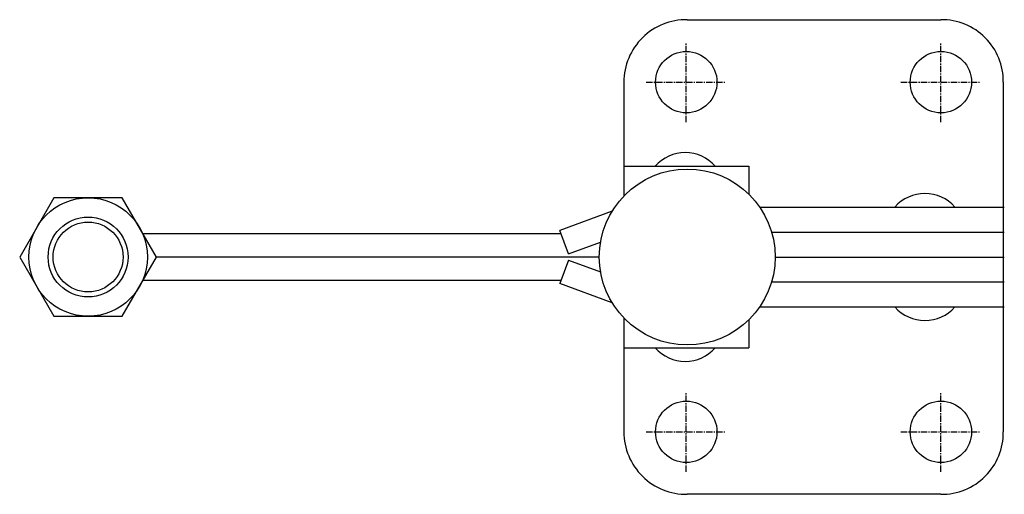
# Model space of a CAD drawing. Extents: x 226 to 424, y 397 to 493.
import ezdxf

# ---------------------------------------------------------------- set-up
doc = ezdxf.new("R2010")
doc.units = 0
doc.linetypes.add('CENTER', pattern=[2, 1.25, -0.25, 0.25, -0.25])
doc.layers.get('0').update_dxf_attribs({"linetype": 'CONTINUOUS'})
doc.layers.add('BRAUER-1', color=1, linetype='CENTER')

msp = doc.modelspace()

# ---------------------------------------------------------------- linework, layer by layer
for p, q in [((360, 492.5), (410.8, 492.499999)), ((347.3, 480), (347.3, 457.20161)), ((423.3, 479.999999), (423.3, 410)), ((347.3, 463.2), (372.3, 463.2)), ((372.3, 463.2), (372.3, 457.604769)), ((233.15, 456.864548), (226.3, 445)), ((246.850001, 456.864548), (233.15, 456.864548)), ((253.7, 445), (246.850001, 456.864548)), ((344.962991, 454.168292), (334.5, 450.32641)), ((374.497251, 454.999999), (423.500001, 454.999997)), ((250.986454, 449.7), (334.73001, 449.7)), ((336.223429, 445.632819), (334.5, 450.32641)), ((376.886988, 449.999999), (423.5, 449.999997)), ((336.223429, 445.632819), (342.644121, 447.990419)), ((226.3, 445), (233.15, 433.135452)), ((246.85, 433.135452), (253.7, 445)), ((342.388381, 445), (253.7, 445)), ((336.223429, 444.367181), (334.5, 439.673591)), ((336.223429, 444.367181), (342.644121, 442.009582)), ((377.611655, 444.999997), (423.5, 444.999997)), ((334.73001, 440.3), (250.986454, 440.3)), ((376.886988, 439.999999), (423.5, 439.999997)), ((344.962991, 435.831709), (334.5, 439.673591)), ((374.49725, 434.999999), (423.5, 434.999997)), ((233.15, 433.135452), (246.85, 433.135452)), ((347.3, 432.79839), (347.3, 410)), ((372.3, 432.395231), (372.3, 426.8)), ((347.3, 426.8), (372.3, 426.8)), ((410.8, 397.5), (360, 397.5))]:
    msp.add_line(p, q)
for centre, radius in [((359.8, 480), 6.15), ((410.8, 479.999999), 6.15), ((360.000018, 445), 17.611637), ((240, 445), 11.864548), ((240, 445), 8), ((240, 445), 7), ((359.8, 410), 6.15), ((410.8, 410), 6.15)]:
    msp.add_circle(centre, radius)
for centre, radius, start, end in [((359.830599, 479.970512), 12.530634, 89.225395, 179.865166), ((410.93952, 480.139519), 12.361267, 359.353293, 90.646706), ((359.6, 457.908497), 8, 41.409621, 138.590376), ((407.600013, 449.708495), 8, 41.409621, 138.590376), ((407.600012, 440.2915), 8, 221.409623, 318.590381), ((359.6, 432.091503), 8, 221.409623, 318.590376), ((359.830599, 410.029488), 12.530634, 180.134824, 270.774603), ((410.93952, 409.86048), 12.361267, 269.353294, 0.646706)]:
    msp.add_arc(centre, radius, start, end)
at = {"layer": 'BRAUER-1'}
for p, q in [((359.8, 472), (359.8, 488)), ((410.8, 471.999999), (410.8, 487.999999)), ((351.8, 480), (367.8, 480)), ((402.8, 479.999999), (418.8, 479.999999)), ((359.8, 402), (359.8, 418)), ((410.8, 402), (410.8, 418)), ((351.8, 410), (367.8, 410)), ((402.8, 410), (418.8, 410))]:
    msp.add_line(p, q, dxfattribs=at)

doc.saveas('drawing.dxf')
